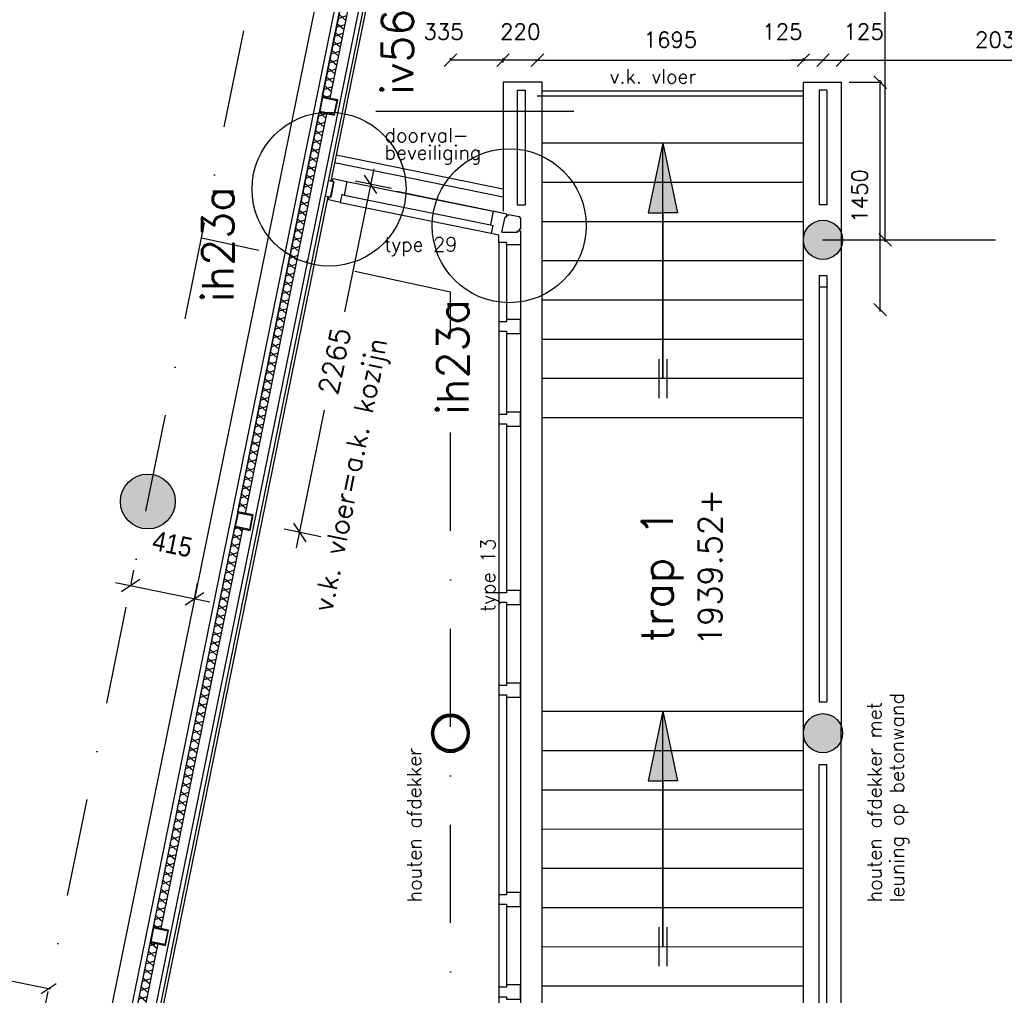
# Model space of a CAD drawing. Extents: x -84256 to 172857, y -58817 to 112048.
# Tile 63 of 90: x 33580 to 39858, y 67877 to 74095. Entities that reach past the tile are written whole.
import ezdxf
from ezdxf.enums import TextEntityAlignment as Align

# ---------------------------------------------------------------- set-up
doc = ezdxf.new("R2010")
doc.units = 0
doc.header["$LTSCALE"] = 50
doc.header["$MEASUREMENT"] = 0
doc.header["$PDMODE"] = 3
doc.header["$PDSIZE"] = 0.001
doc.linetypes.add('DASHDOT', pattern=[25, 12.5, -6.25, 0, -6.25])
doc.layers.get('0').update_dxf_attribs({"linetype": 'CONTINUOUS'})
doc.layers.get('DEFPOINTS').update_dxf_attribs({"linetype": 'CONTINUOUS'})
for name, color, linetype in [('00', 7, 'CONTINUOUS'), ('_BRANDCOMPART', 6, 'DASHDOT'), ('_DETAILNUMMERS', 4, 'CONTINUOUS'), ('_DETAILNUMMERSTEKST', 4, 'CONTINUOUS'), ('A--01A1_ACEER', 1, 'CONTINUOUS'), ('A--A21--_F-23-', 9, 'CONTINUOUS'), ('A--A28--_F-2--', 7, 'CONTINUOUS'), ('A--A28--_F12--', 7, 'CONTINUOUS'), ('A--L21--', 3, 'CONTINUOUS'), ('A--L21--_F-2--', 7, 'CONTINUOUS'), ('A--L21A1_BUITENWAND', 1, 'CONTINUOUS'), ('A--L21A2_BUITENWAND', 2, 'CONTINUOUS'), ('A--L22A2_BINNENWAND', 2, 'CONTINUOUS'), ('A--L28--', 7, 'CONTINUOUS'), ('A--L28--_F-2--', 7, 'CONTINUOUS'), ('A--L28--_F12--', 7, 'CONTINUOUS'), ('A--L32--_F-23-', 2, 'CONTINUOUS'), ('A--L32--_F123-', 1, 'CONTINUOUS'), ('A--M$1A-_F123-', 1, 'CONTINUOUS'), ('A--T$1A-18_TEKST', 1, 'CONTINUOUS'), ('A--T$1A-25_TEKST', 2, 'CONTINUOUS'), ('A--T01A-18_TEKST', 1, 'CONTINUOUS'), ('A--T01A-25_TEKST', 2, 'CONTINUOUS'), ('HELLINGBANEN_TRAP', 1, 'CONTINUOUS'), ('TEKSTKOZIJNMERK', 2, 'CONTINUOUS'), ('X--LR---_CP', 7, 'CONTINUOUS')]:
    doc.layers.add(name, color=color, linetype=linetype)
doc.styles.add('ALFA-0_25', font='ROMANS')
doc.styles.add('B-01', font='SIMPLEX.SHX', dxfattribs={"width": 0.8, "height": 4.5})
doc.styles.add('HIEMSTRA', font='romans.shx')
doc.styles.get("Standard").update_dxf_attribs({"font": 'txt', "width": 0.9})
doc.dimstyles.new('BEILEN', dxfattribs={"dimscale": 40, "dimtxt": 2.5, "dimasz": 2, "dimexe": 0.3, "dimexo": 0.3, "dimgap": 2, "dimtad": 1, "dimdec": 0, "dimzin": 0, "dimdsep": 46, "dimtxsty": 'HIEMSTRA', "dimblk1": 'OBLIQUE', "dimblk2": 'OBLIQUE', "dimsah": 1, "dimcen": -0.09, "dimdle": 0.3, "dimse1": 1, "dimclrd": 2, "dimclre": 2, "dimclrt": 3, "dimadec": 0, "dimazin": 0, "dimtfac": 1, "dimtdec": 4, "dimtofl": 0, "dimtmove": 2, "dimatfit": 3, "dimldrblk": 'OBLIQUE', "dimfxl": 1, "dimtvp": 625, "dimtolj": 1, "dimtzin": 0, "dimarcsym": 0})
doc.dimstyles.new('BEILEN$0', dxfattribs={"dimscale": 50, "dimtxt": 2.5, "dimasz": 2, "dimexe": 2, "dimexo": 0, "dimgap": 2, "dimtad": 1, "dimdec": 0, "dimzin": 0, "dimdsep": 46, "dimtxsty": 'ALFA-0_25', "dimblk1": 'OBLIQUE', "dimblk2": 'OBLIQUE', "dimsah": 1, "dimcen": -3, "dimdle": 2, "dimclrd": 1, "dimclre": 1, "dimclrt": 2, "dimadec": 0, "dimazin": 0, "dimtfac": 0.666667, "dimtofl": 0, "dimtmove": 2, "dimatfit": 3, "dimldrblk": 'OBLIQUE', "dimfxl": 1, "dimtvp": 0.833333, "dimtolj": 1, "dimtzin": 0, "dimarcsym": 0})
doc.dimstyles.get("Standard").update_dxf_attribs({"dimscale": 40, "dimtxt": 2.5, "dimasz": 2, "dimexe": 0.3, "dimexo": 0.3, "dimgap": 2, "dimtad": 0, "dimdec": 0, "dimzin": 0, "dimdsep": 46, "dimtxsty": 'HIEMSTRA', "dimblk1": 'OBLIQUE', "dimblk2": 'OBLIQUE', "dimsah": 1, "dimcen": -0.09, "dimdle": 0.3, "dimse1": 1, "dimclrd": 2, "dimclre": 2, "dimclrt": 3, "dimadec": 0, "dimazin": 0, "dimtfac": 1, "dimtdec": 4, "dimtix": 1, "dimtmove": 0, "dimatfit": 3, "dimldrblk": 'OBLIQUE', "dimfxl": 1, "dimtvp": 625, "dimtolj": 1, "dimtzin": 0, "dimarcsym": 0})
doc.dimstyles.new('STANDARD$0', dxfattribs={"dimscale": 50, "dimtxt": 2.5, "dimasz": 2, "dimexe": 2, "dimexo": 0, "dimgap": 2, "dimtad": 1, "dimdec": 0, "dimzin": 0, "dimdsep": 46, "dimtxsty": 'ALFA-0_25', "dimblk1": 'OBLIQUE', "dimblk2": 'OBLIQUE', "dimsah": 1, "dimcen": -3, "dimdle": 2, "dimclrd": 1, "dimclre": 1, "dimclrt": 2, "dimadec": 0, "dimazin": 0, "dimtfac": 0.666667, "dimtofl": 0, "dimtmove": 2, "dimatfit": 3, "dimldrblk": 'OBLIQUE', "dimfxl": 1, "dimtvp": 0.833333, "dimtolj": 1, "dimtzin": 0, "dimarcsym": 0})

# ---------------------------------------------------------------- blocks, each defined once
blk = doc.blocks.new('Q020476-')
at = {"layer": 'A--A28--_F12--', "color": 8}
for points in [[(-125, 0), (-47.8, 115.5), (0, 125)], [(-125, 0), (0, 125), (47.8, 115.5)], [(-125, 0), (-88.4, 88.4), (-47.8, 115.5)], [(-125, 0), (47.8, 115.5), (88.4, 88.4)], [(-125, 0), (-115.5, 47.8), (-88.4, 88.4)], [(-125, 0), (88.4, 88.4), (115.5, 47.8)], [(-125, 0), (115.5, 47.8), (125, 0)], [(-125, 0), (125, 0), (115.5, -47.8)], [(-125, 0), (115.5, -47.8), (88.4, -88.4)], [(-125, 0), (88.4, -88.4), (47.8, -115.5)], [(-125, 0), (47.8, -115.5), (0, -125)], [(-125, 0), (0, -125), (-47.8, -115.5)], [(-125, 0), (-47.8, -115.5), (-88.4, -88.4)], [(-125, 0), (-88.4, -88.4), (-115.5, -47.8)]]:
    blk.add_solid(points, dxfattribs=at)
at = {"layer": 'A--L28--_F12--', "color": 3, "linetype": 'Continuous'}
blk.add_lwpolyline([(-125, 0, -1), (125, 0, -1), (-125, 0)], format="xyb", close=True, dxfattribs=at)
at = {"layer": 'X--LR---_CP'}
for p in [(0, 125), (125, 0), (125, 0)]:
    blk.add_point(p, dxfattribs=at)
blk = doc.blocks.new('Q020873-')
at = {"layer": 'A--A28--_F-2--', "color": 3, "linetype": 'Continuous'}
for points in [[(-98.2, 40.7), (-112.9, 46.8), (-75.1, 75.1), (-86.4, 86.4)], [(-75.1, 75.1), (-86.4, 86.4), (-40.7, 98.2), (-46.8, 112.9)], [(-40.7, 98.2), (-46.8, 112.9), (0, 106.2), (0, 122.2)], [(0, 106.2), (0, 122.2), (40.7, 98.2), (46.8, 112.9)], [(40.7, 98.2), (46.8, 112.9), (75.1, 75.1), (86.4, 86.4)], [(75.1, 75.1), (86.4, 86.4), (98.2, 40.7), (112.9, 46.8)], [(-106.2, 0), (-122.2, 0), (-98.2, 40.7), (-112.9, 46.8)], [(-98.2, -40.7), (-112.9, -46.8), (-106.2, 0), (-122.2, 0)], [(98.2, 40.7), (112.9, 46.8), (106.2, 0), (122.2, 0)], [(106.2, 0), (122.2, 0), (98.2, -40.7), (112.9, -46.8)], [(-75.1, -75.1), (-86.4, -86.4), (-98.2, -40.7), (-112.9, -46.8)], [(98.2, -40.7), (112.9, -46.8), (75.1, -75.1), (86.4, -86.4)], [(-40.7, -98.2), (-46.8, -112.9), (-75.1, -75.1), (-86.4, -86.4)], [(0, -106.2), (0, -122.2), (-40.7, -98.2), (-46.8, -112.9)], [(40.7, -98.2), (46.8, -112.9), (0, -106.2), (0, -122.2)], [(75.1, -75.1), (86.4, -86.4), (40.7, -98.2), (46.8, -112.9)]]:
    blk.add_solid(points, dxfattribs=at)
at = {"layer": 'A--L28--_F-2--', "color": 3, "linetype": 'Continuous'}
blk.add_lwpolyline([(0, 122.2, 1), (0, -122.2, 1), (0, 122.2), (0, 106.2, -1), (0, -106.2, -1), (0, 106.2)], format="xyb", close=True, dxfattribs=at)
at = {"layer": 'X--LR---_CP', "color": 4, "linetype": 'Continuous'}
blk.add_point((0, 0), dxfattribs=at)
blk = doc.blocks.new('Q020478-')
at = {"layer": 'A--A28--_F12--', "color": 8}
for points in [[(0, 175), (-161.7, -67), (-175, 0)], [(0, 175), (-175, 0), (-161.7, 67)], [(0, 175), (-123.7, -123.7), (-161.7, -67)], [(0, 175), (-161.7, 67), (-123.7, 123.7)], [(0, 175), (-67, -161.7), (-123.7, -123.7)], [(0, 175), (-123.7, 123.7), (-67, 161.7)], [(0, 175), (0, -175), (-67, -161.7)], [(0, 175), (67, 161.7), (123.7, 123.7)], [(0, 175), (123.7, 123.7), (161.7, 67)], [(0, 175), (161.7, 67), (175, 0)], [(0, 175), (175, 0), (161.7, -67)], [(0, 175), (161.7, -67), (123.7, -123.7)], [(0, 175), (123.7, -123.7), (67, -161.7)], [(0, 175), (67, -161.7), (0, -175)]]:
    blk.add_solid(points, dxfattribs=at)
at = {"layer": 'A--L28--_F12--', "color": 3, "linetype": 'Continuous'}
blk.add_lwpolyline([(0, 175, -1), (0, -175, -1), (0, 175)], format="xyb", close=True, dxfattribs=at)
at = {"layer": 'X--LR---_CP'}
for p in [(0, 175), (175, 0), (175, 0)]:
    blk.add_point(p, dxfattribs=at)
blk = doc.blocks.new('_OBLIQUE')
at = {"color": 0, "linetype": 'ByBlock'}
blk.add_line((-0.5, -0.5), (0.5, 0.5), dxfattribs=at)
blk = doc.blocks.new('*D182')
at = {"color": 2, "linetype": 'ByBlock', "transparency": 16777216}
for p, q in [((39026.1, 76346.4), (39109.8, 76346.4)), ((39097.8, 72679.9), (39097.8, 76358.4))]:
    blk.add_line(p, q, dxfattribs=at)
at = {"layer": 'DEFPOINTS', "color": 0, "linetype": 'ByBlock', "transparency": 16777216}
for p in [(39014.1, 76346.4), (39097.8, 76346.4), (38702, 72691.9)]:
    blk.add_point(p, dxfattribs=at)
at = {"color": 2, "linetype": 'ByBlock', "transparency": 16777216, "xscale": 80, "yscale": 80, "zscale": 80}
for p, rotation in [((39097.8, 76346.4), 90), ((39097.8, 72691.9), 270)]:
    blk.add_blockref('_OBLIQUE', p, dxfattribs=dict(at, rotation=rotation))
at = {"color": 3, "linetype": 'ByBlock', "transparency": 16777216, "insert": (38967.8, 74519.2), "char_height": 100, "attachment_point": 5, "rotation": 90, "style": 'HIEMSTRA'}
blk.add_mtext('\\A1;3655', dxfattribs=at)
blk = doc.blocks.new('*D209')
at = {"color": 2, "linetype": 'ByBlock', "transparency": 16777216}
for p, q in [((38702, 73836.8), (38622, 73836.8)), ((38702, 73836.8), (38827, 73836.8)), ((38827, 73836.8), (38907, 73836.8))]:
    blk.add_line(p, q, dxfattribs=at)
at = {"layer": 'DEFPOINTS', "color": 0, "linetype": 'ByBlock', "transparency": 16777216}
for p in [(38702, 73836.8), (38827, 73836.8), (38827, 73836.8)]:
    blk.add_point(p, dxfattribs=at)
at = {"color": 2, "linetype": 'ByBlock', "transparency": 16777216, "xscale": 80, "yscale": 80, "zscale": 80}
blk.add_blockref('_OBLIQUE', (38702, 73836.8), dxfattribs=at)
at = {"color": 2, "linetype": 'ByBlock', "transparency": 16777216, "xscale": 80, "yscale": 80, "zscale": 80, "rotation": 180}
blk.add_blockref('_OBLIQUE', (38827, 73836.8), dxfattribs=at)
at = {"color": 3, "linetype": 'ByBlock', "transparency": 16777216, "insert": (38961.1, 74018.8), "char_height": 100, "attachment_point": 5, "style": 'HIEMSTRA'}
blk.add_mtext('\\A1;125', dxfattribs=at)
blk = doc.blocks.new('*D210')
at = {"color": 2, "linetype": 'ByBlock', "transparency": 16777216}
for p, q in [((36870, 73836.8), (38589, 73836.8)), ((38577, 73829.6), (38577, 73848.8))]:
    blk.add_line(p, q, dxfattribs=at)
at = {"layer": 'DEFPOINTS', "color": 0, "linetype": 'ByBlock', "transparency": 16777216}
for p in [(38577, 73836.8), (36882, 73817.6), (38577, 73817.6)]:
    blk.add_point(p, dxfattribs=at)
at = {"color": 2, "linetype": 'ByBlock', "transparency": 16777216, "xscale": 80, "yscale": 80, "zscale": 80, "rotation": 180}
blk.add_blockref('_OBLIQUE', (36882, 73836.8), dxfattribs=at)
at = {"color": 2, "linetype": 'ByBlock', "transparency": 16777216, "xscale": 80, "yscale": 80, "zscale": 80}
blk.add_blockref('_OBLIQUE', (38577, 73836.8), dxfattribs=at)
at = {"color": 3, "linetype": 'ByBlock', "transparency": 16777216, "insert": (37729.5, 73966.8), "char_height": 100, "attachment_point": 5, "style": 'HIEMSTRA'}
blk.add_mtext('\\A1;1695', dxfattribs=at)
blk = doc.blocks.new('*D212')
at = {"color": 2, "linetype": 'ByBlock', "transparency": 16777216}
for p, q in [((36662, 73822.6), (36662, 73848.8)), ((36894, 73836.8), (36662, 73836.8))]:
    blk.add_line(p, q, dxfattribs=at)
at = {"layer": 'DEFPOINTS', "color": 0, "linetype": 'ByBlock', "transparency": 16777216}
for p in [(36662, 73836.8), (36662, 73810.6), (36882, 73810.6)]:
    blk.add_point(p, dxfattribs=at)
at = {"color": 2, "linetype": 'ByBlock', "transparency": 16777216, "xscale": 80, "yscale": 80, "zscale": 80, "rotation": 180}
blk.add_blockref('_OBLIQUE', (36662, 73836.8), dxfattribs=at)
at = {"color": 2, "linetype": 'ByBlock', "transparency": 16777216, "xscale": 80, "yscale": 80, "zscale": 80}
blk.add_blockref('_OBLIQUE', (36882, 73836.8), dxfattribs=at)
at = {"color": 3, "linetype": 'ByBlock', "transparency": 16777216, "insert": (36772, 74018.8), "char_height": 100, "attachment_point": 5, "style": 'HIEMSTRA'}
blk.add_mtext('\\A1;220', dxfattribs=at)
blk = doc.blocks.new('*D213')
at = {"color": 2, "linetype": 'ByBlock', "transparency": 16777216}
for p, q in [((36327, 73835.7), (36327, 73848.8)), ((36674, 73836.8), (36327, 73836.8))]:
    blk.add_line(p, q, dxfattribs=at)
at = {"layer": 'DEFPOINTS', "color": 0, "linetype": 'ByBlock', "transparency": 16777216}
for p in [(36327, 73836.8), (36327, 73823.7), (36662, 73823.7)]:
    blk.add_point(p, dxfattribs=at)
at = {"color": 2, "linetype": 'ByBlock', "transparency": 16777216, "xscale": 80, "yscale": 80, "zscale": 80, "rotation": 180}
blk.add_blockref('_OBLIQUE', (36327, 73836.8), dxfattribs=at)
at = {"color": 2, "linetype": 'ByBlock', "transparency": 16777216, "xscale": 80, "yscale": 80, "zscale": 80}
blk.add_blockref('_OBLIQUE', (36662, 73836.8), dxfattribs=at)
at = {"color": 3, "linetype": 'ByBlock', "transparency": 16777216, "insert": (36282.9, 74018.8), "char_height": 100, "attachment_point": 5, "style": 'HIEMSTRA'}
blk.add_mtext('\\A1;335', dxfattribs=at)
blk = doc.blocks.new('*D229')
at = {"color": 2, "linetype": 'ByBlock', "transparency": 16777216}
for p, q in [((38577, 73836.8), (38497, 73836.8)), ((38702, 73836.8), (38577, 73836.8)), ((38702, 73836.8), (38782, 73836.8))]:
    blk.add_line(p, q, dxfattribs=at)
at = {"layer": 'DEFPOINTS', "color": 0, "linetype": 'ByBlock', "transparency": 16777216}
for p in [(38577, 73836.8), (38577, 73836.8), (38702, 73836.8)]:
    blk.add_point(p, dxfattribs=at)
at = {"color": 2, "linetype": 'ByBlock', "transparency": 16777216, "xscale": 80, "yscale": 80, "zscale": 80}
blk.add_blockref('_OBLIQUE', (38577, 73836.8), dxfattribs=at)
at = {"color": 2, "linetype": 'ByBlock', "transparency": 16777216, "xscale": 80, "yscale": 80, "zscale": 80, "rotation": 180}
blk.add_blockref('_OBLIQUE', (38702, 73836.8), dxfattribs=at)
at = {"color": 3, "linetype": 'ByBlock', "transparency": 16777216, "insert": (38443, 74018.8), "char_height": 100, "attachment_point": 5, "style": 'HIEMSTRA'}
blk.add_mtext('\\A1;125', dxfattribs=at)
blk = doc.blocks.new('*D276')
at = {"layer": 'A--M$1A-_F123-', "color": 2, "linetype": 'Continuous', "lineweight": -2, "transparency": 16777216}
blk.add_line((38815, 73836.8), (40869.1, 73836.8), dxfattribs=at)
at = {"layer": 'DEFPOINTS', "color": 0, "linetype": 'Continuous', "transparency": 16777216}
for p in [(38827, 73836.8), (40857.1, 73836.8), (40857.1, 73836.8)]:
    blk.add_point(p, dxfattribs=at)
at = {"layer": 'A--M$1A-_F123-', "color": 2, "linetype": 'Continuous', "lineweight": -2, "transparency": 16777216, "xscale": 80, "yscale": 80, "zscale": 80, "rotation": 180}
blk.add_blockref('_OBLIQUE', (38827, 73836.8), dxfattribs=at)
at = {"layer": 'A--M$1A-_F123-', "color": 2, "linetype": 'Continuous', "lineweight": -2, "transparency": 16777216, "xscale": 80, "yscale": 80, "zscale": 80}
blk.add_blockref('_OBLIQUE', (40857.1, 73836.8), dxfattribs=at)
at = {"layer": 'A--M$1A-_F123-', "color": 3, "linetype": 'Continuous', "transparency": 16777216, "insert": (39842.1, 73966.8), "char_height": 100, "attachment_point": 5, "style": 'HIEMSTRA'}
blk.add_mtext('\\A1;2030', dxfattribs=at)
blk = doc.blocks.new('*D311')
at = {"color": 2, "linetype": 'ByBlock', "transparency": 16777216}
blk.add_line((32151.4, 68248.7), (33777, 67917.6), dxfattribs=at)
at = {"layer": 'DEFPOINTS', "color": 0, "linetype": 'ByBlock', "transparency": 16777216}
for p in [(32163.1, 68246.3), (33765.2, 67920), (33765.2, 67920)]:
    blk.add_point(p, dxfattribs=at)
at = {"color": 2, "linetype": 'ByBlock', "transparency": 16777216, "xscale": 80, "yscale": 80, "zscale": 80}
for p, rotation in [((32163.1, 68246.3), 168.4862905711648), ((33765.2, 67920), 348.4862905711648)]:
    blk.add_blockref('_OBLIQUE', p, dxfattribs=dict(at, rotation=rotation))
at = {"color": 3, "linetype": 'ByBlock', "transparency": 16777216, "insert": (32990.1, 68210.5), "char_height": 100, "attachment_point": 5, "rotation": 348.48629, "style": 'HIEMSTRA'}
blk.add_mtext('\\A1;1635', dxfattribs=at)
blk = doc.blocks.new('*D341')
at = {"layer": 'A--M$1A-_F123-', "color": 2, "linetype": 'Continuous', "lineweight": -2, "transparency": 16777216}
for p, q in [((23981.9, 29671.5), (23903.5, 29687.4)), ((23978.7, 29655.8), (23984.3, 29683.2)), ((24079.9, 29651.5), (23981.9, 29671.5)), ((24079.9, 29651.5), (24158.2, 29635.5))]:
    blk.add_line(p, q, dxfattribs=at)
at = {"layer": 'DEFPOINTS', "color": 0, "linetype": 'Continuous', "transparency": 16777216}
for p in [(23976.3, 29644), (23981.9, 29671.5), (24074.3, 29624)]:
    blk.add_point(p, dxfattribs=at)
at = {"layer": 'A--M$1A-_F123-', "color": 2, "linetype": 'Continuous', "lineweight": -2, "transparency": 16777216, "xscale": 80, "yscale": 80, "zscale": 80}
for p, rotation in [((23981.9, 29671.5), 348.4862903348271), ((24079.9, 29651.5), 168.4862903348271)]:
    blk.add_blockref('_OBLIQUE', p, dxfattribs=dict(at, rotation=rotation))
at = {"layer": 'A--M$1A-_F123-', "color": 3, "linetype": 'Continuous', "transparency": 16777216, "insert": (36506, 90903.8), "char_height": 100, "attachment_point": 5, "rotation": 348.48629, "style": 'HIEMSTRA'}
blk.add_mtext('\\A1;100', dxfattribs=at)
blk = doc.blocks.new('*D358')
at = {"color": 1, "linetype": 'ByBlock', "transparency": 16777216}
for p, q in [((35837.5, 73143.7), (35652, 72233.1)), ((35951.9, 73018.3), (35719.5, 73065.7)), ((35345.5, 70728.5), (35524.1, 71605.5)), ((35499.9, 70799.1), (35267.5, 70846.5))]:
    blk.add_line(p, q, dxfattribs=at)
at = {"layer": 'DEFPOINTS', "color": 0, "linetype": 'ByBlock', "transparency": 16777216}
for p in [(35951.9, 73018.3), (35365.5, 70826.5), (35499.9, 70799.1)]:
    blk.add_point(p, dxfattribs=at)
at = {"color": 1, "linetype": 'ByBlock', "transparency": 16777216, "xscale": 100, "yscale": 100, "zscale": 100}
for p, rotation in [((35817.5, 73045.7), 78.48629033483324), ((35365.5, 70826.5), 258.4862903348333)]:
    blk.add_blockref('_OBLIQUE', p, dxfattribs=dict(at, rotation=rotation))
at = {"color": 2, "linetype": 'ByBlock', "transparency": 16777216, "insert": (35588.1, 71919.3), "char_height": 125, "attachment_point": 5, "rotation": 78.48629, "style": 'ALFA-0_25'}
blk.add_mtext('\\A1;2265', dxfattribs=at)
blk = doc.blocks.new('type 13')
at = {"layer": 'A--L32--_F-23-'}
for points in [[(-7693.9, -88.8), (-7691.9, -79), (-7701.7, -77), (-7688, -10), (-7675.8, 0), (-7607.4, 0), (-7607.4, -10), (-7597.4, -10)], [(-7588.4, -119.5), (-7588.4, -19.5), (-7597.4, -19.5), (-7597.4, 0), (-7507.4, 0), (-7507.4, -89), (-7522.4, -89), (-7522.4, -139), (-7572.4, -139)], [(-7588.4, -119.5), (-7686.3, -99.5), (-7684.5, -90.7), (-7703.7, -86.8), (-7721.6, -175), (-7634.4, -192.8), (-7631.4, -178.1), (-7582.4, -188.1), (-7572.4, -139)]]:
    blk.add_lwpolyline(points, dxfattribs=at)
for points in [[(-6941.7, 0), (-7031.7, 0), (-7031.7, -89), (-7016.7, -89), (-7016.7, -139), (-6956.7, -139), (-6956.7, -89), (-6941.7, -89)], [(-6351.7, 0), (-6441.7, 0), (-6441.7, -89), (-6426.7, -89), (-6426.7, -139), (-6366.7, -139), (-6366.7, -89), (-6351.7, -89)], [(-5214.5, 0), (-5304.5, 0), (-5304.5, -89), (-5289.5, -89), (-5289.5, -139), (-5229.5, -139), (-5229.5, -89), (-5214.5, -89)], [(-4624.5, 0), (-4714.5, 0), (-4714.5, -89), (-4699.5, -89), (-4699.5, -139), (-4639.5, -139), (-4639.5, -89), (-4624.5, -89)], [(-3290.4, 0), (-3380.4, 0), (-3380.4, -89), (-3365.4, -89), (-3365.4, -139), (-3305.4, -139), (-3305.4, -89), (-3290.4, -89)], [(-2700.4, 0), (-2790.4, 0), (-2790.4, -89), (-2775.4, -89), (-2775.4, -139), (-2715.4, -139), (-2715.4, -89), (-2700.4, -89)], [(-7929.6, -1196), (-7911.6, -1107.9), (-7824.4, -1125.6), (-7827.4, -1140.3), (-7778.4, -1150.3), (-7793.4, -1223.8), (-7812.5, -1219.9), (-7810.7, -1211.1), (-7908.7, -1191.1), (-7910.5, -1199.9)]]:
    blk.add_lwpolyline(points, close=True, dxfattribs=at)
at = {"layer": 'A--L32--_F123-', "color": 1}
for p, q in [((-7507.4, 0), (0, 0)), ((-7507.4, -89), (-7031.7, -89)), ((-6941.7, -89), (-6441.7, -89)), ((-6351.7, -89), (-5304.5, -89)), ((-5214.5, -89), (-4714.5, -89)), ((-4624.5, -89), (-3380.4, -89)), ((-3290.4, -89), (-2790.4, -89)), ((-7911.6, -1107.9), (-7721.6, -175)), ((-7778.4, -1150.3), (-7582.4, -188.1)), ((-7522.4, -139), (10, -139)), ((-7824.4, -1125.6), (-7634.4, -192.8))]:
    blk.add_line(p, q, dxfattribs=at)
blk = doc.blocks.new('*U915')
at = {"layer": 'A--A21--_F-23-', "linetype": 'Continuous'}
h = blk.add_hatch(dxfattribs=at)
h.set_pattern_fill('ALFAISO', color=256, scale=50, angle=258.48629, style=0)
h.set_pattern_definition([(318.4863, (-24.497, 4.99), (33.14, 37.4399), []), (18.4863, (-24.497, 4.99), (-15.8539, 47.42), [])])
h.paths.add_polyline_path([(0, 0), (24.5, -5), (-494.5, -2552.7), (-519, -2547.7), (-543.5, -2542.7), (-24.5, 5)])
at = {"layer": 'A--L21--_F-2--', "color": 2, "linetype": 'Continuous'}
for points in [[(0, 0), (-24.5, 5), (-543.5, -2542.7), (-519, -2547.7)], [(0, 0), (24.5, -5), (-494.5, -2552.7), (-519, -2547.7)]]:
    blk.add_lwpolyline(points, dxfattribs=at)
blk = doc.blocks.new('*U913')
at = {"layer": 'A--A21--_F-23-', "linetype": 'Continuous'}
h = blk.add_hatch(dxfattribs=at)
h.set_pattern_fill('ALFAISO', color=256, scale=50, angle=258.48629, style=0)
h.set_pattern_definition([(318.4863, (-24.497, 4.99), (33.14, 37.4399), []), (18.4863, (-24.497, 4.99), (-15.8539, 47.42), [])])
h.paths.add_polyline_path([(0, 0), (24.5, -5), (-494.5, -2552.7), (-519, -2547.7), (-543.5, -2542.7), (-24.5, 5)])
at = {"layer": 'A--L21--_F-2--', "color": 2, "linetype": 'Continuous'}
for points in [[(0, 0), (-24.5, 5), (-543.5, -2542.7), (-519, -2547.7)], [(0, 0), (24.5, -5), (-494.5, -2552.7), (-519, -2547.7)]]:
    blk.add_lwpolyline(points, dxfattribs=at)
blk = doc.blocks.new('*U912')
at = {"layer": 'A--A21--_F-23-', "linetype": 'Continuous'}
h = blk.add_hatch(dxfattribs=at)
h.set_pattern_fill('ALFAISO', color=256, scale=50, angle=78.48629, style=0)
h.set_pattern_definition([(138.4863, (24.497, -4.99), (-33.14, -37.4399), []), (198.4863, (24.497, -4.99), (15.8539, -47.42), [])])
h.paths.add_polyline_path([(0, 0), (-24.5, 5), (494.5, 2552.7), (519, 2547.7), (543.5, 2542.7), (24.5, -5)])
at = {"layer": 'A--L21--_F-2--', "color": 2, "linetype": 'Continuous'}
for points in [[(0, 0), (-24.5, 5), (494.5, 2552.7), (519, 2547.7)], [(0, 0), (24.5, -5), (543.5, 2542.7), (519, 2547.7)]]:
    blk.add_lwpolyline(points, dxfattribs=at)
blk = doc.blocks.new('*U911')
at = {"layer": 'A--A21--_F-23-', "linetype": 'Continuous'}
h = blk.add_hatch(dxfattribs=at)
h.set_pattern_fill('ALFAISO', color=256, scale=50, angle=78.48629, style=0)
h.set_pattern_definition([(138.4863, (24.497, -4.99), (-33.14, -37.4399), []), (198.4863, (24.497, -4.99), (15.8539, -47.42), [])])
h.paths.add_polyline_path([(0, 0), (-24.5, 5), (508.7, 2622.4), (534.2, 2622.4), (559.7, 2622.4), (24.5, -5)])
at = {"layer": 'A--L21--_F-2--', "color": 2, "linetype": 'Continuous'}
for points in [[(0, 0), (-24.5, 5), (508.7, 2622.4), (534.2, 2622.4)], [(0, 0), (24.5, -5), (559.7, 2622.4), (534.2, 2622.4)]]:
    blk.add_lwpolyline(points, dxfattribs=at)
blk = doc.blocks.new('Q020578-')
at = {"layer": 'A--A28--_F-2--', "linetype": 'Continuous'}
for points in [[(45, 45.1), (45, -44.9), (-45, -44.9), (-50, -49.9), (50, -49.9), (50, 50.1)], [(45, 45.1), (50, 50.1), (-50, 50.1), (-50, -49.9), (-45, -44.9), (-45, 45.1)]]:
    blk.add_hatch(color=3, dxfattribs=at).paths.add_polyline_path(points)
at = {"layer": 'A--L28--_F-2--', "color": 3, "linetype": 'Continuous'}
for points in [[(45, 45.1), (45, -44.9), (-45, -44.9), (-50, -49.9), (50, -49.9), (50, 50.1), (45, 45.1)], [(45, 45.1), (50, 50.1), (-50, 50.1), (-50, -49.9), (-45, -44.9), (-45, 45.1), (45, 45.1)]]:
    blk.add_lwpolyline(points, dxfattribs=at)
at = {"layer": 'X--LR---_CP', "color": 4, "linetype": 'Continuous'}
for p in [(-50, 0.1), (0, 0), (50, 0.1)]:
    blk.add_point(p, dxfattribs=at)
blk = doc.blocks.new('DETAILNR')
at = {"layer": '_DETAILNUMMERS'}
blk.add_circle((32.9, -23.2), 490.7, dxfattribs=at)
at = {"layer": 'X--LR---_CP'}
blk.add_point((0, 0), dxfattribs=at)
at = {"layer": '_DETAILNUMMERSTEKST', "style": 'ALFA-0_25'}
blk.add_attdef('DETAILNR', text='', height=200, rotation=90, dxfattribs=at).set_placement((-618.4, 223.8), align=Align.RIGHT)
blk = doc.blocks.new('*D551')
at = {"layer": 'A--M$1A-_F123-', "color": 1, "lineweight": -2, "transparency": 16777216}
for p, q in [((34288.2, 70487.3), (34308.2, 70585.3)), ((34190.2, 70507.3), (34792.8, 70384.6)), ((34694.8, 70404.5), (34714.8, 70502.5))]:
    blk.add_line(p, q, dxfattribs=at)
at = {"layer": 'DEFPOINTS', "color": 0, "transparency": 16777216}
for p in [(34288.2, 70487.3), (34694.8, 70404.5), (34694.8, 70404.5)]:
    blk.add_point(p, dxfattribs=at)
at = {"layer": 'A--M$1A-_F123-', "color": 1, "lineweight": -2, "transparency": 16777216, "xscale": 100, "yscale": 100, "zscale": 100}
for p, rotation in [((34288.2, 70487.3), 168.4864707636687), ((34694.8, 70404.5), 348.4864707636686)]:
    blk.add_blockref('_OBLIQUE', p, dxfattribs=dict(at, rotation=rotation))
at = {"layer": 'A--M$1A-_F123-', "color": 2, "transparency": 16777216, "insert": (34553.9, 70752.1), "char_height": 125, "attachment_point": 5, "rotation": 348.48647}
blk.add_mtext('\\A1;415', dxfattribs=at)
blk = doc.blocks.new('*D558')
at = {"layer": 'A--M$1A-_F123-', "color": 2, "linetype": 'Continuous', "lineweight": -2, "transparency": 16777216}
for p, q in [((39065.9, 72234.9), (39065.9, 73708.4)), ((38869.9, 73696.4), (39077.9, 73696.4))]:
    blk.add_line(p, q, dxfattribs=at)
at = {"layer": 'DEFPOINTS', "color": 0, "linetype": 'Continuous', "transparency": 16777216}
for p in [(38857.9, 73696.4), (39065.9, 73696.4), (39037.3, 72246.9)]:
    blk.add_point(p, dxfattribs=at)
at = {"layer": 'A--M$1A-_F123-', "color": 2, "linetype": 'Continuous', "lineweight": -2, "transparency": 16777216, "xscale": 80, "yscale": 80, "zscale": 80}
for p, rotation in [((39065.9, 73696.4), 90), ((39065.9, 72246.9), 270)]:
    blk.add_blockref('_OBLIQUE', p, dxfattribs=dict(at, rotation=rotation))
at = {"layer": 'A--M$1A-_F123-', "color": 3, "linetype": 'Continuous', "transparency": 16777216, "insert": (38935.9, 72971.6), "char_height": 100, "attachment_point": 5, "rotation": 90, "style": 'HIEMSTRA'}
blk.add_mtext('\\A1;1450', dxfattribs=at)

msp = doc.modelspace()

# ---------------------------------------------------------------- hatches: boundary and pattern name
at = {"layer": 'HELLINGBANEN_TRAP'}
h = msp.add_hatch(color=256, dxfattribs=at)
h.paths.add_polyline_path([(37680.6, 72863.6), (37774.3, 72863.6), (37733.5, 73056.9), (37680.6, 73056.9)])
h.paths.add_polyline_path([(37680.6, 73056.9), (37733.5, 73056.9), (37680.6, 73306.9)])
h.paths.add_polyline_path([(37627.8, 73056.9), (37680.6, 73056.9), (37680.6, 73306.9)])
h.paths.add_polyline_path([(37587, 72863.6), (37680.6, 72863.6), (37680.6, 73056.9), (37627.8, 73056.9)])
h = msp.add_hatch(color=256, dxfattribs=at)
h.paths.add_polyline_path([(37681.4, 69243.5), (37775, 69243.5), (37734.2, 69436.7), (37681.4, 69436.7)])
h.paths.add_polyline_path([(37681.4, 69436.7), (37734.2, 69436.7), (37681.4, 69686.7)])
h.paths.add_polyline_path([(37628.5, 69436.7), (37681.4, 69436.7), (37681.4, 69686.7)])
h.paths.add_polyline_path([(37587.7, 69243.5), (37681.4, 69243.5), (37681.4, 69436.7), (37628.5, 69436.7)])

# ---------------------------------------------------------------- linework, layer by layer
at = {"color": 4}
msp.add_line((37113.5, 73509.1), (35851.7, 73509.1), dxfattribs=at)
at = {"layer": '_BRANDCOMPART'}
for points in [[(30494.6, 38221.7), (28457.9, 38236.7), (28457.9, 38236.7), (28457.9, 45608.5), (27870.4, 45675.5), (28200, 47293.7), (29563.6, 47293.7), (29893.6, 48913.5), (36087.2, 79318.8), (38726.9, 79318.8), (38727, 82343.2), (39358.5, 82343.2), (39358.5, 83251.9), (41161.4, 83251.9), (41154.9, 76346.4), (42676.3, 76346.4), (46227.6, 68844.3), (45422, 68503.3), (45422, 67290.8), (51065.6, 68757.4)], [(47099.4, 30650.8), (47099.4, 35817.5), (46214, 35817.5), (46214, 37113.5), (49181.3, 37113.5), (49181.3, 39577.1), (48480, 39577.1), (48480, 42789.3), (40221.6, 42789.3), (40221.6, 49046.7), (39064.6, 49046.7), (39064.6, 56840.7), (39064.6, 56840.7), (40388.8, 56840.7), (40388.8, 59802), (40388.8, 59802), (37996.9, 59802), (37996.9, 64946.5), (36327, 64587.4), (36327, 72357.4), (34739.4, 72702.5)]]:
    msp.add_lwpolyline(points, dxfattribs=at)
at = {"layer": 'A--01A1_ACEER', "linetype": 'Continuous'}
msp.add_line((38702, 72691.9), (39802.9, 72691.9), dxfattribs=at)
at = {"layer": 'A--L21--'}
for points in [[(36912, 65315.9), (36912, 73696.4), (36662, 73696.4), (36662, 72874.1)], [(38577, 65682.9), (38577, 73696.4)], [(38577, 73696.4), (38817, 73696.4), (38816.7, 65481.1)]]:
    msp.add_lwpolyline(points, dxfattribs=at)
at = {"layer": 'A--L21A1_BUITENWAND'}
for points in [[(36007.2, 76221.1), (33597.3, 64390.2)], [(36160.3, 76221.1), (33744.2, 64360.3)], [(35877, 76208.1), (35877, 76208.1), (30580.6, 50206.9), (32479.6, 50206.9)]]:
    msp.add_lwpolyline(points, dxfattribs=at)
at = {"layer": 'A--L21A2_BUITENWAND'}
for points in [[(36188.8, 76221.1), (33771.7, 64354.7)], [(36207.2, 76221.1), (35564.3, 73064.7)], [(36033.8, 76176.2), (33635.3, 64401.5)], [(35544.3, 72966.7), (33789.3, 64351.1)]]:
    msp.add_lwpolyline(points, dxfattribs=at)
at = {"layer": 'A--L22A2_BINNENWAND', "linetype": 'Continuous'}
for p, q in [((36753, 73646.4), (36753, 72914.9)), ((36753, 73646.4), (36803, 73646.4)), ((36803, 73646.4), (36803, 72914.9)), ((38677, 73646.4), (38677, 72914.9)), ((38727, 73646.4), (38677, 73646.4)), ((38727, 73646.4), (38727, 72914.9)), ((36753, 72914.9), (36803, 72914.9)), ((38727, 72914.9), (38677, 72914.9)), ((38677, 72464.9), (38677, 69746.9)), ((38677, 72464.9), (38727, 72464.9)), ((38727, 72464.9), (38727, 69746.9)), ((38677, 72391.3), (38727, 72391.3)), ((38677, 69746.9), (38727, 69746.9)), ((38677, 65723.8), (38677, 69346.9)), ((38677, 69346.9), (38727, 69346.9)), ((38727, 65723.8), (38727, 69346.9))]:
    msp.add_line(p, q, dxfattribs=at)
at = {"layer": 'A--L32--_F123-', "color": 1}
for p, q in [((36662, 73014.1), (35598.1, 73230.8)), ((36662, 72963.1), (35588.1, 73181.8)), ((35583, 73060.9), (35546.6, 73068.3)), ((35583, 73060.9), (35563.1, 72962.9)), ((35563.1, 72962.9), (35526.7, 72970.3)), ((36687.3, 72855.9), (35985.1, 72998.9))]:
    msp.add_line(p, q, dxfattribs=at)
at = {"layer": 'HELLINGBANEN_TRAP'}
for p, q in [((38577, 73639.4), (36912, 73639.4)), ((36912, 73606.4), (36912, 73639.4)), ((38577, 73596.4), (38577, 73639.4)), ((38577, 73606.4), (36880.6, 73606.4)), ((38577, 73306.9), (36912, 73306.9)), ((38577, 73056.9), (36912, 73056.9)), ((38577, 72806.9), (36912, 72806.9)), ((38577, 72556.9), (36912, 72556.9)), ((38577, 72306.9), (36912, 72306.9)), ((38577, 72056.9), (36912, 72056.9)), ((37655.6, 71931.9), (37655.6, 71681.9)), ((37705.6, 71931.9), (37705.6, 71681.9)), ((38577, 71806.9), (36912, 71806.9)), ((38577, 71556.9), (36912, 71556.9)), ((37656.4, 68311.7), (37656.4, 68061.7)), ((37706.4, 68311.7), (37706.4, 68061.7))]:
    msp.add_line(p, q, dxfattribs=at)
at = {"layer": 'HELLINGBANEN_TRAP', "linetype": 'Continuous'}
for p, q in [((36912, 69686.5), (38577, 69686.9)), ((36912, 69436.5), (38577, 69436.9)), ((36912, 69186.5), (38577, 69186.9)), ((36912, 68936.5), (38577, 68936.9)), ((36912, 68686.5), (38577, 68686.9)), ((36912, 68436.5), (38577, 68436.9)), ((36912, 68186.5), (38577, 68186.9)), ((36912, 67936.5), (38577, 67936.9))]:
    msp.add_line(p, q, dxfattribs=at)
at = {"layer": 'HELLINGBANEN_TRAP'}
for points in [[(37680.6, 71806.9), (37680.6, 73306.9), (37587, 72863.6), (37680.6, 72863.6)], [(37680.6, 71806.9), (37680.6, 73306.9), (37774.3, 72863.6), (37680.6, 72863.6)], [(37681.4, 68186.7), (37681.4, 69686.7), (37587.7, 69243.5), (37681.4, 69243.5)], [(37681.4, 68186.7), (37681.4, 69686.7), (37775, 69243.5), (37681.4, 69243.5)]]:
    msp.add_lwpolyline(points, close=True, dxfattribs=at)
at = {"layer": 'X--LR---_CP', "color": 1, "linetype": 'Continuous'}
msp.add_point((36630.8, 72793), dxfattribs=at)
msp.add_point((36630.8, 72793), dxfattribs=at)
msp.add_point((36630.8, 72793), dxfattribs=at)

# ---------------------------------------------------------------- block references
at = {"layer": '00'}
ref = msp.add_blockref('DETAILNR', (35529.6, 72982), dxfattribs=dict(at, rotation=90))
ref.add_attrib('DETAILNR', 'ih23a', dxfattribs={"layer": '_DETAILNUMMERSTEKST', "height": 200, "rotation": 90, "style": 'ALFA-0_25'}).set_placement((34944.2, 73032.2), align=Align.RIGHT)
ref = msp.add_blockref('DETAILNR', (36678.1, 72748.6), dxfattribs=dict(at, rotation=90))
ref.add_attrib('DETAILNR', 'ih23a', dxfattribs={"layer": '_DETAILNUMMERSTEKST', "height": 200, "rotation": 90, "style": 'ALFA-0_25'}).set_placement((36441.6, 72313.6), align=Align.RIGHT)
at = {"layer": 'A--L21--', "color": 1}
for name, p in [('*U911', (35534.3, 73598.7)), ('*U912', (34995.4, 70953)), ('*U915', (34975.4, 70855)), ('*U913', (34436.5, 68209.4))]:
    msp.add_blockref(name, p, dxfattribs=at)
at = {"layer": 'A--L28--', "rotation": 348.4862903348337}
for p in [(35548.8, 73544.7), (35009.9, 70899), (34471, 68253.3)]:
    msp.add_blockref('Q020578-', p, dxfattribs=at)
at = {"layer": 'A--L28--', "linetype": 'Continuous'}
for name, p in [('Q020476-', (38702, 72691.9)), ('Q020478-', (34397.5, 71023.7)), ('Q020476-', (38702, 69546.9)), ('Q020476-', (38702, 69546.9))]:
    msp.add_blockref(name, p, dxfattribs=at)
at = {"layer": 'A--L28--'}
msp.add_blockref('Q020873-', (36327, 69546.9), dxfattribs=at)
msp.add_blockref('Q020873-', (36327, 69546.9), dxfattribs=at)
at = {"layer": 'A--L32--_F-23-', "rotation": 270}
msp.add_blockref('type 13', (36774.1, 65152.2), dxfattribs=at)

# ---------------------------------------------------------------- texts
at = {"layer": '00', "color": 4, "style": 'ALFA-0_25'}
msp.add_text('iv56', height=200, rotation=90, dxfattribs=at).set_placement((36089.7, 73615.4))
at = {"layer": 'A--T$1A-18_TEKST', "style": 'HIEMSTRA'}
for s, p in [('leuning op betonwand', (39219, 68469.5)), ('houten afdekker met ', (39076.3, 68469.5)), ('houten afdekker ', (36141.9, 68469.5))]:
    msp.add_text(s, height=90, rotation=90.07785, dxfattribs=at).set_placement(p)
at = {"layer": 'A--T$1A-25_TEKST', "color": 4, "style": 'B-01'}
msp.add_text('1939.52+', height=150, rotation=90, dxfattribs=at).set_placement((38057.7, 70102.7))
at = {"layer": 'A--T$1A-25_TEKST', "color": 3, "style": 'B-01'}
msp.add_text('trap 1', height=200, rotation=90, dxfattribs=at).set_placement((37745.6, 70126.6))
at = {"layer": 'A--T01A-18_TEKST', "style": 'HIEMSTRA'}
for s, p in [('v.k. vloer', (37342.4, 73688.5)), ('doorval-', (35906.3, 73313.4)), ('beveiliging', (35906.3, 73202.7))]:
    msp.add_text(s, height=90, dxfattribs=at).set_placement(p)
at = {"layer": 'A--T01A-25_TEKST', "style": 'HIEMSTRA'}
msp.add_text('v.k. vloer=a.k. kozijn', height=125, rotation=78.48629, dxfattribs=at).set_placement((35570.2, 70314))
at = {"layer": 'TEKSTKOZIJNMERK', "style": 'B-01'}
msp.add_text('type 29', height=90, dxfattribs=at).set_placement((35903.7, 72617.9))
msp.add_text('type 13', height=90, rotation=90, dxfattribs=at).set_placement((36611.2, 70321.2))

# ---------------------------------------------------------------- dimensions: what is measured, and where the dimension line sits
at = {"layer": 'A--M$1A-_F123-', "linetype": 'Continuous'}
for p1, p2, distance, dimstyle, picture, middle in [((24074.3, 29624), (23976.3, 29644), -28, 'Standard', '*D341', (36506, 90903.8)), ((32163.1, 68246.3), (33765.2, 67920), 0, 'BEILEN', '*D311', (32990.1, 68210.5))]:
    dim = msp.add_aligned_dim(p1=p1, p2=p2, distance=distance, dimstyle=dimstyle, dxfattribs=at)
    dim.commit()
    dim.dimension.update_dxf_attribs({"geometry": picture, "text_midpoint": middle})
dim = msp.add_linear_dim(base=(39097.7712, 76346.418), p1=(38702.0466, 72691.935), p2=(39014.0937, 76346.418), angle=90, dimstyle='BEILEN', dxfattribs=at)
dim.commit()
dim.dimension.update_dxf_attribs({"geometry": '*D182', "text_midpoint": (38967.7712, 74519.1765)})
for base, p1, p2, picture, middle in [((36327, 73836.8), (36662, 73823.7), (36327, 73823.7), '*D213', (36282.9, 74018.8)), ((38577, 73836.8), (38702, 73836.8), (38577, 73836.8), '*D229', (38443, 74018.8)), ((38827, 73836.8), (38702, 73836.8), (38827, 73836.8), '*D209', (38961.1, 74018.8))]:
    dim = msp.add_linear_dim(base=base, p1=p1, p2=p2, dimstyle='BEILEN', dxfattribs=at)
    dim.commit()
    dim.dimension.update_dxf_attribs({"geometry": picture, "text_midpoint": middle, "dimtype": 160})
for base, p1, p2, picture, middle in [((36662, 73836.8), (36882, 73810.6), (36662, 73810.6), '*D212', (36772, 74018.8)), ((38577, 73836.8), (36882, 73817.6), (38577, 73817.6), '*D210', (37729.5, 73966.8))]:
    dim = msp.add_linear_dim(base=base, p1=p1, p2=p2, dimstyle='BEILEN', dxfattribs=at)
    dim.commit()
    dim.dimension.update_dxf_attribs({"geometry": picture, "text_midpoint": middle})
dim = msp.add_linear_dim(base=(40857.1, 73836.8), p1=(38827, 73836.8), p2=(40857.1, 73836.8), dimstyle='BEILEN', override={"dimse1": 1}, dxfattribs=at)
dim.commit()
dim.dimension.update_dxf_attribs({"geometry": '*D276', "text_midpoint": (39842.1, 73966.8)})
dim = msp.add_linear_dim(base=(39065.8868, 73696.4178), p1=(39037.2737, 72246.8611), p2=(38857.8631, 73696.4178), angle=90, dimstyle='BEILEN$0', override={"dimscale": 40, "dimexe": 0.3, "dimexo": 0.3, "dimtxsty": 'HIEMSTRA', "dimcen": -0.09, "dimdle": 0.3, "dimse1": 1, "dimclrd": 2, "dimclre": 2, "dimclrt": 3, "dimtfac": 1, "dimtdec": 4, "dimtvp": 625}, dxfattribs=at)
dim.commit()
dim.dimension.update_dxf_attribs({"geometry": '*D558', "text_midpoint": (38935.8868, 72971.6395)})
dim = msp.add_linear_dim(base=(35365.5, 70826.5), p1=(35951.9, 73018.3), p2=(35499.9, 70799.1), angle=258.48629, dimstyle='STANDARD$0', dxfattribs=at)
dim.commit()
dim.dimension.update_dxf_attribs({"geometry": '*D358', "text_midpoint": (35588.1, 71919.3), "dimtype": 161})
at = {"layer": 'A--M$1A-_F123-'}
dim = msp.add_aligned_dim(p1=(34288.2, 70487.3), p2=(34694.8, 70404.5), distance=0, dimstyle='STANDARD$0', override={"dimtxsty": 'Standard'}, dxfattribs=at)
dim.commit()
dim.dimension.update_dxf_attribs({"geometry": '*D551', "text_midpoint": (34553.9, 70752.1)})

doc.saveas('drawing.dxf')
